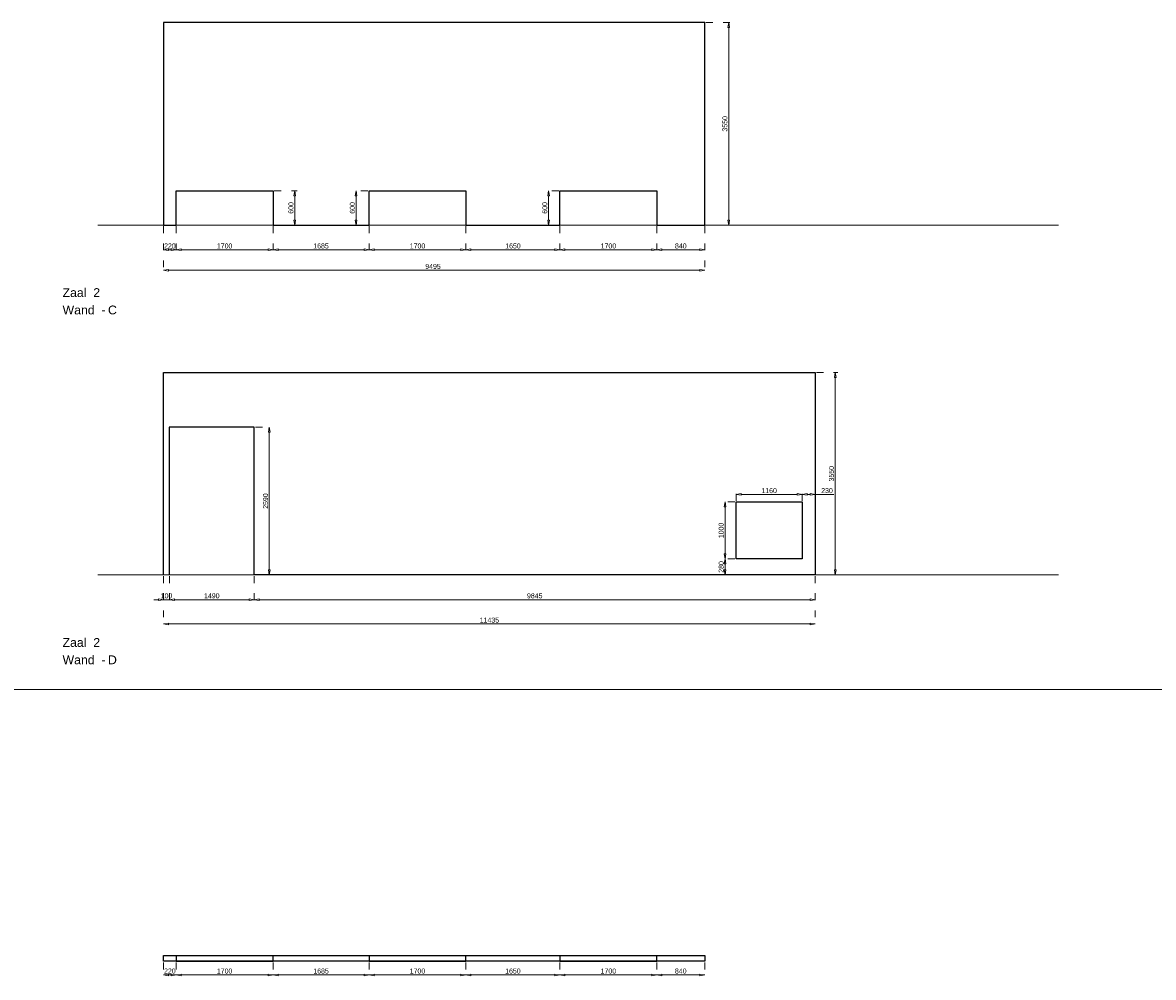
# Model space of a CAD drawing. Header units: millimetres. Extents: x 0 to 331873, y -101826 to 236919.
# Tile 42 of 57: x 163275 to 183118, y 143135 to 159880. Entities that reach past the tile are written whole.
import ezdxf

# ---------------------------------------------------------------- set-up
doc = ezdxf.new("R2010")
doc.units = ezdxf.units.MM
doc.header["$LTSCALE"] = 10
doc.linetypes.add('ACAD_ISO03W100', pattern=[30, 12, -18])
for name, color, linetype, lineweight in [('25-Staal-B', 150, 'Continuous', 25), ('^ 0-Staal-txt', 7, 'Continuous', 0), ('Layer1', 252, 'Continuous', 0)]:
    doc.layers.add(name, color=color, linetype=linetype, lineweight=lineweight)
doc.layers.add('DIM-DIM', color=7, linetype='Continuous')
doc.styles.add('Arial', font='arial.ttf')
doc.dimstyles.new('dim-11', dxfattribs={"dimscale": 35, "dimtxt": 2.5, "dimasz": 2.5, "dimexe": 1.25, "dimexo": 0.625, "dimtad": 1, "dimdec": 0, "dimtxsty": 'Arial', "dimblk": 'CLOSEDBLANK', "dimcen": 3, "dimclrd": 252, "dimclre": 252, "dimclrt": 7, "dimadec": 0, "dimazin": 0, "dimtfac": 1, "dimtdec": 0, "dimtmove": 0, "dimatfit": 3, "dimldrblk": 'CLOSEDBLANK', "dimfxl": 1, "dimlwd": 0, "dimlwe": 0, "dimarcsym": 0})

# ---------------------------------------------------------------- blocks, each defined once
blk = doc.blocks.new('_ClosedBlank')
at = {"color": 0, "linetype": 'ByBlock', "lineweight": -2}
for p, q in [((-1, 0.17), (0, 0)), ((-1, 0.17), (-1, -0.17)), ((0, 0), (-1, -0.17))]:
    blk.add_line(p, q, dxfattribs=at)
blk = doc.blocks.new('*D1319')
at = {"layer": '25-Staal-B', "color": 252, "linetype": 'ACAD_ISO03W100', "lineweight": 0, "transparency": 16777216}
for p, q in [((165969, 143396), (165969, 143135)), ((167669, 143396), (167669, 143135))]:
    blk.add_line(p, q, dxfattribs=at)
at = {"layer": '25-Staal-B', "color": 252, "lineweight": 0, "transparency": 16777216}
blk.add_line((166057, 143179), (167582, 143179), dxfattribs=at)
at = {"layer": 'Defpoints', "color": 0, "transparency": 16777216}
for p in [(165969, 143417), (167669, 143417), (167669, 143179)]:
    blk.add_point(p, dxfattribs=at)
at = {"layer": '25-Staal-B', "color": 252, "lineweight": 0, "transparency": 16777216, "xscale": 87.5, "yscale": 87.5, "zscale": 87.5, "rotation": 180}
blk.add_blockref('_ClosedBlank', (165969, 143179), dxfattribs=at)
at = {"layer": '25-Staal-B', "color": 252, "lineweight": 0, "transparency": 16777216, "xscale": 87.5, "yscale": 87.5, "zscale": 87.5}
blk.add_blockref('_ClosedBlank', (167669, 143179), dxfattribs=at)
at = {"layer": '25-Staal-B', "color": 7, "transparency": 16777216, "insert": (166819, 143246), "char_height": 87.5, "attachment_point": 5, "style": 'Arial'}
blk.add_mtext('1700', dxfattribs=at)
blk = doc.blocks.new('*D1320')
at = {"layer": '25-Staal-B', "color": 252, "linetype": 'ACAD_ISO03W100', "lineweight": 0, "transparency": 16777216}
for p, q in [((169354, 143396), (169354, 143135)), ((171054, 143396), (171054, 143135))]:
    blk.add_line(p, q, dxfattribs=at)
at = {"layer": '25-Staal-B', "color": 252, "lineweight": 0, "transparency": 16777216}
blk.add_line((169442, 143179), (170967, 143179), dxfattribs=at)
at = {"layer": 'Defpoints', "color": 0, "transparency": 16777216}
for p in [(169354, 143417), (171054, 143417), (171054, 143179)]:
    blk.add_point(p, dxfattribs=at)
at = {"layer": '25-Staal-B', "color": 252, "lineweight": 0, "transparency": 16777216, "xscale": 87.5, "yscale": 87.5, "zscale": 87.5, "rotation": 180}
blk.add_blockref('_ClosedBlank', (169354, 143179), dxfattribs=at)
at = {"layer": '25-Staal-B', "color": 252, "lineweight": 0, "transparency": 16777216, "xscale": 87.5, "yscale": 87.5, "zscale": 87.5}
blk.add_blockref('_ClosedBlank', (171054, 143179), dxfattribs=at)
at = {"layer": '25-Staal-B', "color": 7, "transparency": 16777216, "insert": (170204, 143246), "char_height": 87.5, "attachment_point": 5, "style": 'Arial'}
blk.add_mtext('1700', dxfattribs=at)
blk = doc.blocks.new('*D1321')
at = {"layer": '25-Staal-B', "color": 252, "linetype": 'ACAD_ISO03W100', "lineweight": 0, "transparency": 16777216}
for p, q in [((172704, 143396), (172704, 143135)), ((174404, 143396), (174404, 143135))]:
    blk.add_line(p, q, dxfattribs=at)
at = {"layer": '25-Staal-B', "color": 252, "lineweight": 0, "transparency": 16777216}
blk.add_line((172792, 143179), (174317, 143179), dxfattribs=at)
at = {"layer": 'Defpoints', "color": 0, "transparency": 16777216}
for p in [(172704, 143417), (174404, 143417), (174404, 143179)]:
    blk.add_point(p, dxfattribs=at)
at = {"layer": '25-Staal-B', "color": 252, "lineweight": 0, "transparency": 16777216, "xscale": 87.5, "yscale": 87.5, "zscale": 87.5, "rotation": 180}
blk.add_blockref('_ClosedBlank', (172704, 143179), dxfattribs=at)
at = {"layer": '25-Staal-B', "color": 252, "lineweight": 0, "transparency": 16777216, "xscale": 87.5, "yscale": 87.5, "zscale": 87.5}
blk.add_blockref('_ClosedBlank', (174404, 143179), dxfattribs=at)
at = {"layer": '25-Staal-B', "color": 7, "transparency": 16777216, "insert": (173554, 143246), "char_height": 87.5, "attachment_point": 5, "style": 'Arial'}
blk.add_mtext('1700', dxfattribs=at)
blk = doc.blocks.new('*D1322')
at = {"layer": '25-Staal-B', "color": 252, "linetype": 'ACAD_ISO03W100', "lineweight": 0, "transparency": 16777216}
for p, q in [((174404, 143396), (174404, 143135)), ((175244, 143396), (175244, 143135))]:
    blk.add_line(p, q, dxfattribs=at)
at = {"layer": '25-Staal-B', "color": 252, "lineweight": 0, "transparency": 16777216}
blk.add_line((174492, 143179), (175157, 143179), dxfattribs=at)
at = {"layer": 'Defpoints', "color": 0, "transparency": 16777216}
for p in [(174404, 143417), (175244, 143417), (175244, 143179)]:
    blk.add_point(p, dxfattribs=at)
at = {"layer": '25-Staal-B', "color": 252, "lineweight": 0, "transparency": 16777216, "xscale": 87.5, "yscale": 87.5, "zscale": 87.5, "rotation": 180}
blk.add_blockref('_ClosedBlank', (174404, 143179), dxfattribs=at)
at = {"layer": '25-Staal-B', "color": 252, "lineweight": 0, "transparency": 16777216, "xscale": 87.5, "yscale": 87.5, "zscale": 87.5}
blk.add_blockref('_ClosedBlank', (175244, 143179), dxfattribs=at)
at = {"layer": '25-Staal-B', "color": 7, "transparency": 16777216, "insert": (174824, 143246), "char_height": 87.5, "attachment_point": 5, "style": 'Arial'}
blk.add_mtext('840', dxfattribs=at)
blk = doc.blocks.new('*D1323')
at = {"layer": '25-Staal-B', "color": 252, "linetype": 'ACAD_ISO03W100', "lineweight": 0, "transparency": 16777216}
for p, q in [((171054, 143396), (171054, 143135)), ((172704, 143396), (172704, 143135))]:
    blk.add_line(p, q, dxfattribs=at)
at = {"layer": '25-Staal-B', "color": 252, "lineweight": 0, "transparency": 16777216}
blk.add_line((172617, 143179), (171142, 143179), dxfattribs=at)
at = {"layer": 'Defpoints', "color": 0, "transparency": 16777216}
for p in [(171054, 143417), (172704, 143417), (171054, 143179)]:
    blk.add_point(p, dxfattribs=at)
at = {"layer": '25-Staal-B', "color": 252, "lineweight": 0, "transparency": 16777216, "xscale": 87.5, "yscale": 87.5, "zscale": 87.5, "rotation": 180}
blk.add_blockref('_ClosedBlank', (171054, 143179), dxfattribs=at)
at = {"layer": '25-Staal-B', "color": 252, "lineweight": 0, "transparency": 16777216, "xscale": 87.5, "yscale": 87.5, "zscale": 87.5}
blk.add_blockref('_ClosedBlank', (172704, 143179), dxfattribs=at)
at = {"layer": '25-Staal-B', "color": 7, "transparency": 16777216, "insert": (171879, 143246), "char_height": 87.5, "attachment_point": 5, "style": 'Arial'}
blk.add_mtext('1650', dxfattribs=at)
blk = doc.blocks.new('*D1324')
at = {"layer": '25-Staal-B', "color": 252, "linetype": 'ACAD_ISO03W100', "lineweight": 0, "transparency": 16777216}
for p, q in [((167669, 143396), (167669, 143135)), ((169354, 143396), (169354, 143135))]:
    blk.add_line(p, q, dxfattribs=at)
at = {"layer": '25-Staal-B', "color": 252, "lineweight": 0, "transparency": 16777216}
blk.add_line((169267, 143179), (167757, 143179), dxfattribs=at)
at = {"layer": 'Defpoints', "color": 0, "transparency": 16777216}
for p in [(167669, 143417), (169354, 143417), (167669, 143179)]:
    blk.add_point(p, dxfattribs=at)
at = {"layer": '25-Staal-B', "color": 252, "lineweight": 0, "transparency": 16777216, "xscale": 87.5, "yscale": 87.5, "zscale": 87.5, "rotation": 180}
blk.add_blockref('_ClosedBlank', (167669, 143179), dxfattribs=at)
at = {"layer": '25-Staal-B', "color": 252, "lineweight": 0, "transparency": 16777216, "xscale": 87.5, "yscale": 87.5, "zscale": 87.5}
blk.add_blockref('_ClosedBlank', (169354, 143179), dxfattribs=at)
at = {"layer": '25-Staal-B', "color": 7, "transparency": 16777216, "insert": (168512, 143246), "char_height": 87.5, "attachment_point": 5, "style": 'Arial'}
blk.add_mtext('1685', dxfattribs=at)
blk = doc.blocks.new('*D1325')
at = {"layer": '25-Staal-B', "color": 252, "linetype": 'ACAD_ISO03W100', "lineweight": 0, "transparency": 16777216}
for p, q in [((165749, 143396), (165749, 143135)), ((165969, 143396), (165969, 143135))]:
    blk.add_line(p, q, dxfattribs=at)
at = {"layer": '25-Staal-B', "color": 252, "lineweight": 0, "transparency": 16777216}
blk.add_line((165882, 143179), (165837, 143179), dxfattribs=at)
at = {"layer": 'Defpoints', "color": 0, "transparency": 16777216}
for p in [(165749, 143417), (165969, 143417), (165749, 143179)]:
    blk.add_point(p, dxfattribs=at)
at = {"layer": '25-Staal-B', "color": 252, "lineweight": 0, "transparency": 16777216, "xscale": 87.5, "yscale": 87.5, "zscale": 87.5, "rotation": 180}
blk.add_blockref('_ClosedBlank', (165749, 143179), dxfattribs=at)
at = {"layer": '25-Staal-B', "color": 252, "lineweight": 0, "transparency": 16777216, "xscale": 87.5, "yscale": 87.5, "zscale": 87.5}
blk.add_blockref('_ClosedBlank', (165969, 143179), dxfattribs=at)
at = {"layer": '25-Staal-B', "color": 7, "transparency": 16777216, "insert": (165859, 143246), "char_height": 87.5, "attachment_point": 5, "style": 'Arial'}
blk.add_mtext('220', dxfattribs=at)
blk = doc.blocks.new('*D1043')
at = {"layer": 'Defpoints', "color": 0, "transparency": 16777216}
for p in [(134439, -55121), (134659, -55121), (134659, -55556)]:
    blk.add_point(p, dxfattribs=at)
at = {"layer": 'DIM-DIM', "color": 252, "linetype": 'ACAD_ISO03W100', "lineweight": 0, "transparency": 16777216}
for p, q in [((134439, -55143), (134439, -55599)), ((134659, -55143), (134659, -55599))]:
    blk.add_line(p, q, dxfattribs=at)
at = {"layer": 'DIM-DIM', "color": 252, "lineweight": 0, "transparency": 16777216}
blk.add_line((134526, -55556), (134571, -55556), dxfattribs=at)
at = {"layer": 'DIM-DIM', "color": 252, "lineweight": 0, "transparency": 16777216, "xscale": 87.5, "yscale": 87.5, "zscale": 87.5, "rotation": 180}
blk.add_blockref('_ClosedBlank', (134439, -55556), dxfattribs=at)
at = {"layer": 'DIM-DIM', "color": 252, "lineweight": 0, "transparency": 16777216, "xscale": 87.5, "yscale": 87.5, "zscale": 87.5}
blk.add_blockref('_ClosedBlank', (134659, -55556), dxfattribs=at)
at = {"layer": 'DIM-DIM', "color": 7, "transparency": 16777216, "insert": (134549, -55489), "char_height": 87.5, "attachment_point": 5, "style": 'Arial'}
blk.add_mtext('220', dxfattribs=at)
blk = doc.blocks.new('*D1044')
at = {"layer": 'Defpoints', "color": 0, "transparency": 16777216}
for p in [(134659, -55121), (136359, -55121), (136359, -55556)]:
    blk.add_point(p, dxfattribs=at)
at = {"layer": 'DIM-DIM', "color": 252, "linetype": 'ACAD_ISO03W100', "lineweight": 0, "transparency": 16777216}
for p, q in [((134659, -55143), (134659, -55599)), ((136359, -55143), (136359, -55599))]:
    blk.add_line(p, q, dxfattribs=at)
at = {"layer": 'DIM-DIM', "color": 252, "lineweight": 0, "transparency": 16777216}
blk.add_line((134746, -55556), (136271, -55556), dxfattribs=at)
at = {"layer": 'DIM-DIM', "color": 252, "lineweight": 0, "transparency": 16777216, "xscale": 87.5, "yscale": 87.5, "zscale": 87.5, "rotation": 180}
blk.add_blockref('_ClosedBlank', (134659, -55556), dxfattribs=at)
at = {"layer": 'DIM-DIM', "color": 252, "lineweight": 0, "transparency": 16777216, "xscale": 87.5, "yscale": 87.5, "zscale": 87.5}
blk.add_blockref('_ClosedBlank', (136359, -55556), dxfattribs=at)
at = {"layer": 'DIM-DIM', "color": 7, "transparency": 16777216, "insert": (135509, -55489), "char_height": 87.5, "attachment_point": 5, "style": 'Arial'}
blk.add_mtext('1700', dxfattribs=at)
blk = doc.blocks.new('*D1045')
at = {"layer": 'Defpoints', "color": 0, "transparency": 16777216}
for p in [(136359, -55121), (138044, -55121), (138044, -55556)]:
    blk.add_point(p, dxfattribs=at)
at = {"layer": 'DIM-DIM', "color": 252, "linetype": 'ACAD_ISO03W100', "lineweight": 0, "transparency": 16777216}
for p, q in [((136359, -55143), (136359, -55599)), ((138044, -55143), (138044, -55599))]:
    blk.add_line(p, q, dxfattribs=at)
at = {"layer": 'DIM-DIM', "color": 252, "lineweight": 0, "transparency": 16777216}
blk.add_line((136446, -55556), (137956, -55556), dxfattribs=at)
at = {"layer": 'DIM-DIM', "color": 252, "lineweight": 0, "transparency": 16777216, "xscale": 87.5, "yscale": 87.5, "zscale": 87.5, "rotation": 180}
blk.add_blockref('_ClosedBlank', (136359, -55556), dxfattribs=at)
at = {"layer": 'DIM-DIM', "color": 252, "lineweight": 0, "transparency": 16777216, "xscale": 87.5, "yscale": 87.5, "zscale": 87.5}
blk.add_blockref('_ClosedBlank', (138044, -55556), dxfattribs=at)
at = {"layer": 'DIM-DIM', "color": 7, "transparency": 16777216, "insert": (137201, -55489), "char_height": 87.5, "attachment_point": 5, "style": 'Arial'}
blk.add_mtext('1685', dxfattribs=at)
blk = doc.blocks.new('*D1046')
at = {"layer": 'Defpoints', "color": 0, "transparency": 16777216}
for p in [(134439, -55121), (143934, -55121), (143934, -55915)]:
    blk.add_point(p, dxfattribs=at)
at = {"layer": 'DIM-DIM', "color": 252, "linetype": 'ACAD_ISO03W100', "lineweight": 0, "transparency": 16777216}
for p, q in [((134439, -55143), (134439, -55958)), ((143934, -55143), (143934, -55958))]:
    blk.add_line(p, q, dxfattribs=at)
at = {"layer": 'DIM-DIM', "color": 252, "lineweight": 0, "transparency": 16777216}
blk.add_line((134526, -55915), (143846, -55915), dxfattribs=at)
at = {"layer": 'DIM-DIM', "color": 252, "lineweight": 0, "transparency": 16777216, "xscale": 87.5, "yscale": 87.5, "zscale": 87.5, "rotation": 180}
blk.add_blockref('_ClosedBlank', (134439, -55915), dxfattribs=at)
at = {"layer": 'DIM-DIM', "color": 252, "lineweight": 0, "transparency": 16777216, "xscale": 87.5, "yscale": 87.5, "zscale": 87.5}
blk.add_blockref('_ClosedBlank', (143934, -55915), dxfattribs=at)
at = {"layer": 'DIM-DIM', "color": 7, "transparency": 16777216, "insert": (139166, -55848), "char_height": 87.5, "attachment_point": 5, "style": 'Arial'}
blk.add_mtext('9495', dxfattribs=at)
blk = doc.blocks.new('*D1141')
at = {"layer": 'Defpoints', "color": 0, "transparency": 16777216}
for p in [(138044, -55121), (139744, -55121), (139744, -55556)]:
    blk.add_point(p, dxfattribs=at)
at = {"layer": 'DIM-DIM', "color": 252, "linetype": 'ACAD_ISO03W100', "lineweight": 0, "transparency": 16777216}
for p, q in [((138044, -55143), (138044, -55599)), ((139744, -55143), (139744, -55599))]:
    blk.add_line(p, q, dxfattribs=at)
at = {"layer": 'DIM-DIM', "color": 252, "lineweight": 0, "transparency": 16777216}
blk.add_line((138131, -55556), (139656, -55556), dxfattribs=at)
at = {"layer": 'DIM-DIM', "color": 252, "lineweight": 0, "transparency": 16777216, "xscale": 87.5, "yscale": 87.5, "zscale": 87.5, "rotation": 180}
blk.add_blockref('_ClosedBlank', (138044, -55556), dxfattribs=at)
at = {"layer": 'DIM-DIM', "color": 252, "lineweight": 0, "transparency": 16777216, "xscale": 87.5, "yscale": 87.5, "zscale": 87.5}
blk.add_blockref('_ClosedBlank', (139744, -55556), dxfattribs=at)
at = {"layer": 'DIM-DIM', "color": 7, "transparency": 16777216, "insert": (138894, -55489), "char_height": 87.5, "attachment_point": 5, "style": 'Arial'}
blk.add_mtext('1700', dxfattribs=at)
blk = doc.blocks.new('*D1142')
at = {"layer": 'Defpoints', "color": 0, "transparency": 16777216}
for p in [(139744, -55121), (141394, -55121), (139744, -55556)]:
    blk.add_point(p, dxfattribs=at)
at = {"layer": 'DIM-DIM', "color": 252, "linetype": 'ACAD_ISO03W100', "lineweight": 0, "transparency": 16777216}
for p, q in [((139744, -55143), (139744, -55599)), ((141394, -55143), (141394, -55599))]:
    blk.add_line(p, q, dxfattribs=at)
at = {"layer": 'DIM-DIM', "color": 252, "lineweight": 0, "transparency": 16777216}
blk.add_line((141306, -55556), (139831, -55556), dxfattribs=at)
at = {"layer": 'DIM-DIM', "color": 252, "lineweight": 0, "transparency": 16777216, "xscale": 87.5, "yscale": 87.5, "zscale": 87.5, "rotation": 180}
blk.add_blockref('_ClosedBlank', (139744, -55556), dxfattribs=at)
at = {"layer": 'DIM-DIM', "color": 252, "lineweight": 0, "transparency": 16777216, "xscale": 87.5, "yscale": 87.5, "zscale": 87.5}
blk.add_blockref('_ClosedBlank', (141394, -55556), dxfattribs=at)
at = {"layer": 'DIM-DIM', "color": 7, "transparency": 16777216, "insert": (140569, -55489), "char_height": 87.5, "attachment_point": 5, "style": 'Arial'}
blk.add_mtext('1650', dxfattribs=at)
blk = doc.blocks.new('*D1143')
at = {"layer": 'Defpoints', "color": 0, "transparency": 16777216}
for p in [(141394, -55121), (143094, -55121), (143094, -55556)]:
    blk.add_point(p, dxfattribs=at)
at = {"layer": 'DIM-DIM', "color": 252, "linetype": 'ACAD_ISO03W100', "lineweight": 0, "transparency": 16777216}
for p, q in [((141394, -55143), (141394, -55599)), ((143094, -55143), (143094, -55599))]:
    blk.add_line(p, q, dxfattribs=at)
at = {"layer": 'DIM-DIM', "color": 252, "lineweight": 0, "transparency": 16777216}
blk.add_line((141481, -55556), (143006, -55556), dxfattribs=at)
at = {"layer": 'DIM-DIM', "color": 252, "lineweight": 0, "transparency": 16777216, "xscale": 87.5, "yscale": 87.5, "zscale": 87.5, "rotation": 180}
blk.add_blockref('_ClosedBlank', (141394, -55556), dxfattribs=at)
at = {"layer": 'DIM-DIM', "color": 252, "lineweight": 0, "transparency": 16777216, "xscale": 87.5, "yscale": 87.5, "zscale": 87.5}
blk.add_blockref('_ClosedBlank', (143094, -55556), dxfattribs=at)
at = {"layer": 'DIM-DIM', "color": 7, "transparency": 16777216, "insert": (142244, -55489), "char_height": 87.5, "attachment_point": 5, "style": 'Arial'}
blk.add_mtext('1700', dxfattribs=at)
blk = doc.blocks.new('*D1144')
at = {"layer": 'Defpoints', "color": 0, "transparency": 16777216}
for p in [(143094, -55121), (143934, -55121), (143934, -55556)]:
    blk.add_point(p, dxfattribs=at)
at = {"layer": 'DIM-DIM', "color": 252, "linetype": 'ACAD_ISO03W100', "lineweight": 0, "transparency": 16777216}
for p, q in [((143094, -55143), (143094, -55599)), ((143934, -55143), (143934, -55599))]:
    blk.add_line(p, q, dxfattribs=at)
at = {"layer": 'DIM-DIM', "color": 252, "lineweight": 0, "transparency": 16777216}
blk.add_line((143181, -55556), (143846, -55556), dxfattribs=at)
at = {"layer": 'DIM-DIM', "color": 252, "lineweight": 0, "transparency": 16777216, "xscale": 87.5, "yscale": 87.5, "zscale": 87.5, "rotation": 180}
blk.add_blockref('_ClosedBlank', (143094, -55556), dxfattribs=at)
at = {"layer": 'DIM-DIM', "color": 252, "lineweight": 0, "transparency": 16777216, "xscale": 87.5, "yscale": 87.5, "zscale": 87.5}
blk.add_blockref('_ClosedBlank', (143934, -55556), dxfattribs=at)
at = {"layer": 'DIM-DIM', "color": 7, "transparency": 16777216, "insert": (143514, -55489), "char_height": 87.5, "attachment_point": 5, "style": 'Arial'}
blk.add_mtext('840', dxfattribs=at)
blk = doc.blocks.new('*D1145')
at = {"layer": 'Defpoints', "color": 0, "transparency": 16777216}
for p in [(136359, -54521), (136359, -55121), (136739, -55121)]:
    blk.add_point(p, dxfattribs=at)
at = {"layer": 'DIM-DIM', "color": 252, "linetype": 'ACAD_ISO03W100', "lineweight": 0, "transparency": 16777216}
for p, q in [((136381, -54521), (136783, -54521)), ((136381, -55121), (136783, -55121))]:
    blk.add_line(p, q, dxfattribs=at)
at = {"layer": 'DIM-DIM', "color": 252, "lineweight": 0, "transparency": 16777216}
blk.add_line((136739, -54609), (136739, -55034), dxfattribs=at)
at = {"layer": 'DIM-DIM', "color": 252, "lineweight": 0, "transparency": 16777216, "xscale": 87.5, "yscale": 87.5, "zscale": 87.5}
for p, rotation in [((136739, -54521), 90), ((136739, -55121), 270)]:
    blk.add_blockref('_ClosedBlank', p, dxfattribs=dict(at, rotation=rotation))
at = {"layer": 'DIM-DIM', "color": 7, "transparency": 16777216, "insert": (136673, -54821), "char_height": 87.5, "attachment_point": 5, "rotation": 90, "style": 'Arial'}
blk.add_mtext('600', dxfattribs=at)
blk = doc.blocks.new('*D1147')
at = {"layer": 'Defpoints', "color": 0, "transparency": 16777216}
for p in [(143934, -51571), (144355, -51571), (143934, -55121)]:
    blk.add_point(p, dxfattribs=at)
at = {"layer": 'DIM-DIM', "color": 252, "linetype": 'ACAD_ISO03W100', "lineweight": 0, "transparency": 16777216}
for p, q in [((143956, -51571), (144399, -51571)), ((143956, -55121), (144399, -55121))]:
    blk.add_line(p, q, dxfattribs=at)
at = {"layer": 'DIM-DIM', "color": 252, "lineweight": 0, "transparency": 16777216}
blk.add_line((144355, -55034), (144355, -51659), dxfattribs=at)
at = {"layer": 'DIM-DIM', "color": 252, "lineweight": 0, "transparency": 16777216, "xscale": 87.5, "yscale": 87.5, "zscale": 87.5}
for p, rotation in [((144355, -51571), 90), ((144355, -55121), 270)]:
    blk.add_blockref('_ClosedBlank', p, dxfattribs=dict(at, rotation=rotation))
at = {"layer": 'DIM-DIM', "color": 7, "transparency": 16777216, "insert": (144288, -53346), "char_height": 87.5, "attachment_point": 5, "rotation": 90, "style": 'Arial'}
blk.add_mtext('3550', dxfattribs=at)
blk = doc.blocks.new('*D1262')
at = {"layer": 'Defpoints', "color": 0, "transparency": 16777216}
for p in [(138044, -54521), (137816, -55121), (138044, -55121)]:
    blk.add_point(p, dxfattribs=at)
at = {"layer": 'DIM-DIM', "color": 252, "linetype": 'ACAD_ISO03W100', "lineweight": 0, "transparency": 16777216}
for p, q in [((138022, -54521), (137773, -54521)), ((138022, -55121), (137773, -55121))]:
    blk.add_line(p, q, dxfattribs=at)
at = {"layer": 'DIM-DIM', "color": 252, "lineweight": 0, "transparency": 16777216}
blk.add_line((137816, -54609), (137816, -55034), dxfattribs=at)
at = {"layer": 'DIM-DIM', "color": 252, "lineweight": 0, "transparency": 16777216, "xscale": 87.5, "yscale": 87.5, "zscale": 87.5}
for p, rotation in [((137816, -54521), 90), ((137816, -55121), 270)]:
    blk.add_blockref('_ClosedBlank', p, dxfattribs=dict(at, rotation=rotation))
at = {"layer": 'DIM-DIM', "color": 7, "transparency": 16777216, "insert": (137750, -54821), "char_height": 87.5, "attachment_point": 5, "rotation": 90, "style": 'Arial'}
blk.add_mtext('600', dxfattribs=at)
blk = doc.blocks.new('*D1263')
at = {"layer": 'Defpoints', "color": 0, "transparency": 16777216}
for p in [(141394, -54521), (141195, -55121), (141394, -55121)]:
    blk.add_point(p, dxfattribs=at)
at = {"layer": 'DIM-DIM', "color": 252, "linetype": 'ACAD_ISO03W100', "lineweight": 0, "transparency": 16777216}
for p, q in [((141372, -54521), (141151, -54521)), ((141372, -55121), (141151, -55121))]:
    blk.add_line(p, q, dxfattribs=at)
at = {"layer": 'DIM-DIM', "color": 252, "lineweight": 0, "transparency": 16777216}
blk.add_line((141195, -54609), (141195, -55034), dxfattribs=at)
at = {"layer": 'DIM-DIM', "color": 252, "lineweight": 0, "transparency": 16777216, "xscale": 87.5, "yscale": 87.5, "zscale": 87.5}
for p, rotation in [((141195, -54521), 90), ((141195, -55121), 270)]:
    blk.add_blockref('_ClosedBlank', p, dxfattribs=dict(at, rotation=rotation))
at = {"layer": 'DIM-DIM', "color": 7, "transparency": 16777216, "insert": (141128, -54821), "char_height": 87.5, "attachment_point": 5, "rotation": 90, "style": 'Arial'}
blk.add_mtext('600', dxfattribs=at)
blk = doc.blocks.new('*D1047')
at = {"layer": 'Defpoints', "color": 0, "transparency": 16777216}
for p in [(134439, -61258), (134539, -61258), (134539, -61692)]:
    blk.add_point(p, dxfattribs=at)
at = {"layer": 'DIM-DIM', "color": 252, "linetype": 'ACAD_ISO03W100', "lineweight": 0, "transparency": 16777216}
for p, q in [((134439, -61280), (134439, -61736)), ((134539, -61280), (134539, -61736))]:
    blk.add_line(p, q, dxfattribs=at)
at = {"layer": 'DIM-DIM', "color": 252, "lineweight": 0, "transparency": 16777216}
for p, q in [((134351, -61692), (134264, -61692)), ((134439, -61692), (134539, -61692)), ((134626, -61692), (134714, -61692))]:
    blk.add_line(p, q, dxfattribs=at)
at = {"layer": 'DIM-DIM', "color": 252, "lineweight": 0, "transparency": 16777216, "xscale": 87.5, "yscale": 87.5, "zscale": 87.5}
blk.add_blockref('_ClosedBlank', (134439, -61692), dxfattribs=at)
at = {"layer": 'DIM-DIM', "color": 252, "lineweight": 0, "transparency": 16777216, "xscale": 87.5, "yscale": 87.5, "zscale": 87.5, "rotation": 180}
blk.add_blockref('_ClosedBlank', (134539, -61692), dxfattribs=at)
at = {"layer": 'DIM-DIM', "color": 7, "transparency": 16777216, "insert": (134489, -61625), "char_height": 87.5, "attachment_point": 5, "style": 'Arial'}
blk.add_mtext('100', dxfattribs=at)
blk = doc.blocks.new('*D1148')
at = {"layer": 'Defpoints', "color": 0, "transparency": 16777216}
for p in [(134539, -61258), (136029, -61258), (136029, -61692)]:
    blk.add_point(p, dxfattribs=at)
at = {"layer": 'DIM-DIM', "color": 252, "linetype": 'ACAD_ISO03W100', "lineweight": 0, "transparency": 16777216}
for p, q in [((134539, -61280), (134539, -61736)), ((136029, -61280), (136029, -61736))]:
    blk.add_line(p, q, dxfattribs=at)
at = {"layer": 'DIM-DIM', "color": 252, "lineweight": 0, "transparency": 16777216}
blk.add_line((134626, -61692), (135941, -61692), dxfattribs=at)
at = {"layer": 'DIM-DIM', "color": 252, "lineweight": 0, "transparency": 16777216, "xscale": 87.5, "yscale": 87.5, "zscale": 87.5, "rotation": 180}
blk.add_blockref('_ClosedBlank', (134539, -61692), dxfattribs=at)
at = {"layer": 'DIM-DIM', "color": 252, "lineweight": 0, "transparency": 16777216, "xscale": 87.5, "yscale": 87.5, "zscale": 87.5}
blk.add_blockref('_ClosedBlank', (136029, -61692), dxfattribs=at)
at = {"layer": 'DIM-DIM', "color": 7, "transparency": 16777216, "insert": (135284, -61625), "char_height": 87.5, "attachment_point": 5, "style": 'Arial'}
blk.add_mtext('1490', dxfattribs=at)
blk = doc.blocks.new('*D1149')
at = {"layer": 'Defpoints', "color": 0, "transparency": 16777216}
for p in [(136029, -61258), (145874, -61258), (145874, -61692)]:
    blk.add_point(p, dxfattribs=at)
at = {"layer": 'DIM-DIM', "color": 252, "linetype": 'ACAD_ISO03W100', "lineweight": 0, "transparency": 16777216}
for p, q in [((136029, -61280), (136029, -61736)), ((145874, -61280), (145874, -61736))]:
    blk.add_line(p, q, dxfattribs=at)
at = {"layer": 'DIM-DIM', "color": 252, "lineweight": 0, "transparency": 16777216}
blk.add_line((136116, -61692), (145786, -61692), dxfattribs=at)
at = {"layer": 'DIM-DIM', "color": 252, "lineweight": 0, "transparency": 16777216, "xscale": 87.5, "yscale": 87.5, "zscale": 87.5, "rotation": 180}
blk.add_blockref('_ClosedBlank', (136029, -61692), dxfattribs=at)
at = {"layer": 'DIM-DIM', "color": 252, "lineweight": 0, "transparency": 16777216, "xscale": 87.5, "yscale": 87.5, "zscale": 87.5}
blk.add_blockref('_ClosedBlank', (145874, -61692), dxfattribs=at)
at = {"layer": 'DIM-DIM', "color": 7, "transparency": 16777216, "insert": (140951, -61625), "char_height": 87.5, "attachment_point": 5, "style": 'Arial'}
blk.add_mtext('9845', dxfattribs=at)
blk = doc.blocks.new('*D1150')
at = {"layer": 'Defpoints', "color": 0, "transparency": 16777216}
for p in [(145874, -57708), (146224, -57708), (145874, -61258)]:
    blk.add_point(p, dxfattribs=at)
at = {"layer": 'DIM-DIM', "color": 252, "linetype": 'ACAD_ISO03W100', "lineweight": 0, "transparency": 16777216}
for p, q in [((145896, -57708), (146268, -57708)), ((145896, -61258), (146268, -61258))]:
    blk.add_line(p, q, dxfattribs=at)
at = {"layer": 'DIM-DIM', "color": 252, "lineweight": 0, "transparency": 16777216}
blk.add_line((146224, -61170), (146224, -57795), dxfattribs=at)
at = {"layer": 'DIM-DIM', "color": 252, "lineweight": 0, "transparency": 16777216, "xscale": 87.5, "yscale": 87.5, "zscale": 87.5}
for p, rotation in [((146224, -57708), 90), ((146224, -61258), 270)]:
    blk.add_blockref('_ClosedBlank', p, dxfattribs=dict(at, rotation=rotation))
at = {"layer": 'DIM-DIM', "color": 7, "transparency": 16777216, "insert": (146158, -59483), "char_height": 87.5, "attachment_point": 5, "rotation": 90, "style": 'Arial'}
blk.add_mtext('3550', dxfattribs=at)
blk = doc.blocks.new('*D1151')
at = {"layer": 'Defpoints', "color": 0, "transparency": 16777216}
for p in [(134439, -61258), (145874, -61258), (145874, -62117)]:
    blk.add_point(p, dxfattribs=at)
at = {"layer": 'DIM-DIM', "color": 252, "linetype": 'ACAD_ISO03W100', "lineweight": 0, "transparency": 16777216}
for p, q in [((134439, -61280), (134439, -62161)), ((145874, -61280), (145874, -62161))]:
    blk.add_line(p, q, dxfattribs=at)
at = {"layer": 'DIM-DIM', "color": 252, "lineweight": 0, "transparency": 16777216}
blk.add_line((134526, -62117), (145786, -62117), dxfattribs=at)
at = {"layer": 'DIM-DIM', "color": 252, "lineweight": 0, "transparency": 16777216, "xscale": 87.5, "yscale": 87.5, "zscale": 87.5, "rotation": 180}
blk.add_blockref('_ClosedBlank', (134439, -62117), dxfattribs=at)
at = {"layer": 'DIM-DIM', "color": 252, "lineweight": 0, "transparency": 16777216, "xscale": 87.5, "yscale": 87.5, "zscale": 87.5}
blk.add_blockref('_ClosedBlank', (145874, -62117), dxfattribs=at)
at = {"layer": 'DIM-DIM', "color": 7, "transparency": 16777216, "insert": (140156, -62051), "char_height": 87.5, "attachment_point": 5, "style": 'Arial'}
blk.add_mtext('11435', dxfattribs=at)
blk = doc.blocks.new('*D1152')
at = {"layer": 'Defpoints', "color": 0, "transparency": 16777216}
for p in [(144484, -59847), (144484, -59978), (145644, -59978)]:
    blk.add_point(p, dxfattribs=at)
at = {"layer": 'DIM-DIM', "color": 252, "linetype": 'ACAD_ISO03W100', "lineweight": 0, "transparency": 16777216}
for p, q in [((144484, -59956), (144484, -59803)), ((145644, -59956), (145644, -59803))]:
    blk.add_line(p, q, dxfattribs=at)
at = {"layer": 'DIM-DIM', "color": 252, "lineweight": 0, "transparency": 16777216}
blk.add_line((145556, -59847), (144571, -59847), dxfattribs=at)
at = {"layer": 'DIM-DIM', "color": 252, "lineweight": 0, "transparency": 16777216, "xscale": 87.5, "yscale": 87.5, "zscale": 87.5, "rotation": 180}
blk.add_blockref('_ClosedBlank', (144484, -59847), dxfattribs=at)
at = {"layer": 'DIM-DIM', "color": 252, "lineweight": 0, "transparency": 16777216, "xscale": 87.5, "yscale": 87.5, "zscale": 87.5}
blk.add_blockref('_ClosedBlank', (145644, -59847), dxfattribs=at)
at = {"layer": 'DIM-DIM', "color": 7, "transparency": 16777216, "insert": (145064, -59780), "char_height": 87.5, "attachment_point": 5, "style": 'Arial'}
blk.add_mtext('1160', dxfattribs=at)
blk = doc.blocks.new('*D1153')
at = {"layer": 'Defpoints', "color": 0, "transparency": 16777216}
for p in [(144484, -59978), (144290, -60978), (144484, -60978)]:
    blk.add_point(p, dxfattribs=at)
at = {"layer": 'DIM-DIM', "color": 252, "linetype": 'ACAD_ISO03W100', "lineweight": 0, "transparency": 16777216}
for p, q in [((144462, -59978), (144246, -59978)), ((144462, -60978), (144246, -60978))]:
    blk.add_line(p, q, dxfattribs=at)
at = {"layer": 'DIM-DIM', "color": 252, "lineweight": 0, "transparency": 16777216}
blk.add_line((144290, -60065), (144290, -60890), dxfattribs=at)
at = {"layer": 'DIM-DIM', "color": 252, "lineweight": 0, "transparency": 16777216, "xscale": 87.5, "yscale": 87.5, "zscale": 87.5}
for p, rotation in [((144290, -59978), 90), ((144290, -60978), 270)]:
    blk.add_blockref('_ClosedBlank', p, dxfattribs=dict(at, rotation=rotation))
at = {"layer": 'DIM-DIM', "color": 7, "transparency": 16777216, "insert": (144223, -60478), "char_height": 87.5, "attachment_point": 5, "rotation": 90, "style": 'Arial'}
blk.add_mtext('1000', dxfattribs=at)
blk = doc.blocks.new('*D1154')
at = {"layer": 'Defpoints', "color": 0, "transparency": 16777216}
for p in [(144484, -60978), (144290, -61258), (144484, -61258)]:
    blk.add_point(p, dxfattribs=at)
at = {"layer": 'DIM-DIM', "color": 252, "linetype": 'ACAD_ISO03W100', "lineweight": 0, "transparency": 16777216}
for p, q in [((144462, -60978), (144246, -60978)), ((144462, -61258), (144246, -61258))]:
    blk.add_line(p, q, dxfattribs=at)
at = {"layer": 'DIM-DIM', "color": 252, "lineweight": 0, "transparency": 16777216}
blk.add_line((144290, -61065), (144290, -61170), dxfattribs=at)
at = {"layer": 'DIM-DIM', "color": 252, "lineweight": 0, "transparency": 16777216, "xscale": 87.5, "yscale": 87.5, "zscale": 87.5}
for p, rotation in [((144290, -60978), 90), ((144290, -61258), 270)]:
    blk.add_blockref('_ClosedBlank', p, dxfattribs=dict(at, rotation=rotation))
at = {"layer": 'DIM-DIM', "color": 7, "transparency": 16777216, "insert": (144223, -61118), "char_height": 87.5, "attachment_point": 5, "rotation": 90, "style": 'Arial'}
blk.add_mtext('280', dxfattribs=at)
blk = doc.blocks.new('*D1155')
at = {"layer": 'Defpoints', "color": 0, "transparency": 16777216}
for p in [(145874, -59847), (145644, -59978), (145874, -59978)]:
    blk.add_point(p, dxfattribs=at)
at = {"layer": 'DIM-DIM', "color": 252, "linetype": 'ACAD_ISO03W100', "lineweight": 0, "transparency": 16777216}
for p, q in [((145644, -59956), (145644, -59803)), ((145874, -59956), (145874, -59803))]:
    blk.add_line(p, q, dxfattribs=at)
at = {"layer": 'DIM-DIM', "color": 252, "lineweight": 0, "transparency": 16777216}
for p, q in [((145731, -59847), (145786, -59847)), ((145874, -59847), (146199, -59847))]:
    blk.add_line(p, q, dxfattribs=at)
at = {"layer": 'DIM-DIM', "color": 252, "lineweight": 0, "transparency": 16777216, "xscale": 87.5, "yscale": 87.5, "zscale": 87.5, "rotation": 180}
blk.add_blockref('_ClosedBlank', (145644, -59847), dxfattribs=at)
at = {"layer": 'DIM-DIM', "color": 252, "lineweight": 0, "transparency": 16777216, "xscale": 87.5, "yscale": 87.5, "zscale": 87.5}
blk.add_blockref('_ClosedBlank', (145874, -59847), dxfattribs=at)
at = {"layer": 'DIM-DIM', "color": 7, "transparency": 16777216, "insert": (146080, -59780), "char_height": 87.5, "attachment_point": 5, "style": 'Arial'}
blk.add_mtext('230', dxfattribs=at)
blk = doc.blocks.new('*D1257')
at = {"layer": 'Defpoints', "color": 0, "transparency": 16777216}
for p in [(136029, -58668), (136029, -61258), (136293, -61258)]:
    blk.add_point(p, dxfattribs=at)
at = {"layer": 'DIM-DIM', "color": 252, "linetype": 'ACAD_ISO03W100', "lineweight": 0, "transparency": 16777216}
for p, q in [((136051, -58668), (136337, -58668)), ((136051, -61258), (136337, -61258))]:
    blk.add_line(p, q, dxfattribs=at)
at = {"layer": 'DIM-DIM', "color": 252, "lineweight": 0, "transparency": 16777216}
blk.add_line((136293, -58755), (136293, -61170), dxfattribs=at)
at = {"layer": 'DIM-DIM', "color": 252, "lineweight": 0, "transparency": 16777216, "xscale": 87.5, "yscale": 87.5, "zscale": 87.5}
for p, rotation in [((136293, -58668), 90), ((136293, -61258), 270)]:
    blk.add_blockref('_ClosedBlank', p, dxfattribs=dict(at, rotation=rotation))
at = {"layer": 'DIM-DIM', "color": 7, "transparency": 16777216, "insert": (136227, -59963), "char_height": 87.5, "attachment_point": 5, "rotation": 90, "style": 'Arial'}
blk.add_mtext('2590', dxfattribs=at)
blk = doc.blocks.new('2c')
at = {"layer": '25-Staal-B'}
blk.add_lwpolyline([(134438.7, -55121.5), (134658.7, -55121.5), (134658.7, -54521.5), (136358.7, -54521.5), (136358.7, -55121.5), (138043.7, -55121.5), (138043.7, -54521.5), (139743.7, -54521.5), (139743.7, -55121.5), (141393.7, -55121.5), (141393.7, -54521.5), (143093.7, -54521.5), (143093.7, -55121.5), (143933.7, -55121.5), (143933.7, -51571.5), (134438.7, -51571.5)], close=True, dxfattribs=at)
at = {"layer": '^ 0-Staal-txt', "lineweight": 0, "style": 'Arial'}
for s, height, p in [('Zaal  2', 154.21, (132665.4, -56383.5)), ('Wand  - ', 154.21, (132665.4, -56688.3)), ('C', 154.2, (133462.5, -56688.3))]:
    blk.add_text(s, height=height, dxfattribs=at).set_placement(p)
at = {"layer": 'DIM-DIM'}
for base, p1, p2, picture, middle in [((144355, -51571.5), (143933.7, -55121.5), (143933.7, -51571.5), '*D1147', (144288.4, -53346.5)), ((136739.2, -55121.5), (136358.7, -54521.5), (136358.7, -55121.5), '*D1145', (136672.6, -54821.5)), ((137816.4, -55121.5), (138043.7, -54521.5), (138043.7, -55121.5), '*D1262', (137749.9, -54821.5)), ((141194.5, -55121.5), (141393.7, -54521.5), (141393.7, -55121.5), '*D1263', (141128, -54821.5))]:
    dim = blk.add_linear_dim(base=base, p1=p1, p2=p2, angle=90, dimstyle='dim-11', dxfattribs=at)
    dim.commit()
    dim.dimension.update_dxf_attribs({"geometry": picture, "text_midpoint": middle})
for base, p2, picture, middle in [((134658.7, -55555.7), (134658.7, -55121.5), '*D1043', (134548.7, -55555.7)), ((143933.7, -55914.7), (143933.7, -55121.5), '*D1046', (139166.2, -55914.7))]:
    dim = blk.add_linear_dim(base=base, p1=(134438.7, -55121.5), p2=p2, dimstyle='dim-11', dxfattribs=at)
    dim.commit()
    dim.dimension.update_dxf_attribs({"geometry": picture, "text_midpoint": middle, "dimtype": 128})
for base, p1, p2, picture, middle in [((136358.7, -55555.7), (134658.7, -55121.5), (136358.7, -55121.5), '*D1044', (135508.7, -55489.1)), ((138043.7, -55555.7), (136358.7, -55121.5), (138043.7, -55121.5), '*D1045', (137201.2, -55489.1)), ((139743.7, -55555.7), (138043.7, -55121.5), (139743.7, -55121.5), '*D1141', (138893.7, -55489.1)), ((139743.7, -55555.7), (141393.7, -55121.5), (139743.7, -55121.5), '*D1142', (140568.7, -55489.1)), ((143093.7, -55555.7), (141393.7, -55121.5), (143093.7, -55121.5), '*D1143', (142243.7, -55489.1)), ((143933.7, -55555.7), (143093.7, -55121.5), (143933.7, -55121.5), '*D1144', (143513.7, -55489.1))]:
    dim = blk.add_linear_dim(base=base, p1=p1, p2=p2, dimstyle='dim-11', dxfattribs=at)
    dim.commit()
    dim.dimension.update_dxf_attribs({"geometry": picture, "text_midpoint": middle})
blk = doc.blocks.new('2d')
at = {"layer": '25-Staal-B'}
blk.add_lwpolyline([(134438.7, -61257.7), (134438.7, -57707.7), (145873.7, -57707.7), (145873.7, -61257.7), (136028.7, -61257.7), (136028.7, -58667.7), (134538.7, -58667.7), (134538.7, -61257.7)], dxfattribs=at)
blk.add_lwpolyline([(144483.7, -60977.7), (144483.7, -59977.7), (145643.7, -59977.7), (145643.7, -60977.7)], close=True, dxfattribs=at)
at = {"layer": '^ 0-Staal-txt', "lineweight": 0, "style": 'Arial'}
for s, height, p in [('Zaal  2', 154.21, (132665.4, -62519.7)), ('Wand  - ', 154.21, (132665.4, -62824.5)), ('D', 154.2, (133462.5, -62824.5))]:
    blk.add_text(s, height=height, dxfattribs=at).set_placement(p)
at = {"layer": 'DIM-DIM'}
for base, p1, p2, picture, middle in [((144289.8, 7058.7), (144483.7, -60977.7), (144483.7, 7058.7), '*D1154', (144223.3, -61117.7)), ((146224.3, -57707.7), (145873.7, -61257.7), (145873.7, -57707.7), '*D1150', (146157.7, -59482.7)), ((136293.3, -61257.7), (136028.7, -58667.7), (136028.7, -61257.7), '*D1257', (136226.7, -59962.7)), ((144289.8, -60977.7), (144483.7, -59977.7), (144483.7, -60977.7), '*D1153', (144223.3, -60477.7))]:
    dim = blk.add_linear_dim(base=base, p1=p1, p2=p2, angle=90, dimstyle='dim-11', dxfattribs=at)
    dim.commit()
    dim.dimension.update_dxf_attribs({"geometry": picture, "text_midpoint": middle})
for base, p1, p2, picture, middle in [((144483.7, -59846.6), (145643.7, -59977.7), (144483.7, -59977.7), '*D1152', (145063.7, -59780)), ((145873.7, -59846.6), (145643.7, -59977.7), (145873.7, -59977.7), '*D1155', (146080.3, -59780)), ((145873.7, -62117.4), (134438.7, -61257.7), (145873.7, -61257.7), '*D1151', (140156.2, -62050.8)), ((136028.7, -61691.9), (134538.7, -61257.7), (136028.7, -61257.7), '*D1148', (135283.7, -61625.3)), ((145873.7, -61691.9), (136028.7, -61257.7), (145873.7, -61257.7), '*D1149', (140951.2, -61625.3))]:
    dim = blk.add_linear_dim(base=base, p1=p1, p2=p2, dimstyle='dim-11', dxfattribs=at)
    dim.commit()
    dim.dimension.update_dxf_attribs({"geometry": picture, "text_midpoint": middle})
dim = blk.add_linear_dim(base=(134538.7, -61691.9), p1=(134438.7, -61257.7), p2=(134538.7, -61257.7), dimstyle='dim-11', dxfattribs=at)
dim.commit()
dim.dimension.update_dxf_attribs({"geometry": '*D1047', "text_midpoint": (134488.7, -61691.9), "dimtype": 128})

msp = doc.modelspace()

# ---------------------------------------------------------------- linework, layer by layer
at = {"layer": '25-Staal-B'}
msp.add_lwpolyline([(165749.44, 143417.45), (165749.44, 143517.45), (165969.44, 143517.45), (165969.44, 143417.45), (167669.44, 143417.45), (167669.44, 143517.45), (169354.44, 143517.45), (169354.44, 143417.45), (171054.44, 143417.45), (171054.44, 143517.45), (172704.44, 143517.45), (172704.44, 143417.45), (174404.44, 143417.45), (174404.44, 143517.45), (175244.44, 143517.45), (175244.44, 143417.45), (165749.44, 143417.45), (165749.44, 143517.45), (175244.44, 143517.45)], dxfattribs=at)
at = {"layer": '^ 0-Staal-txt', "lineweight": 0}
for points in [[(164593.02, 156330.24), (181450.6, 156330.24)], [(164593.02, 150194.04), (181450.6, 150194.04)]]:
    msp.add_lwpolyline(points, dxfattribs=at)
at = {"layer": 'Layer1'}
msp.add_lwpolyline([(122396.35, 148186.28), (331872.66, 148186.28)], dxfattribs=at)

# ---------------------------------------------------------------- block references
at = {"layer": 'DIM-DIM'}
for name in ['2d', '2c']:
    msp.add_blockref(name, (31310.75, 211451.72), dxfattribs=at)

# ---------------------------------------------------------------- dimensions: what is measured, and where the dimension line sits
at = {"layer": '25-Staal-B'}
dim = msp.add_linear_dim(base=(165749.44, 143179.05), p1=(165969.44, 143417.45), p2=(165749.44, 143417.45), dimstyle='dim-11', dxfattribs=at)
dim.commit()
dim.dimension.update_dxf_attribs({"geometry": '*D1325', "text_midpoint": (165859.44, 143179.05), "dimtype": 160})
for base, p1, p2, picture, middle in [((167669.44, 143179.05), (165969.44, 143417.45), (167669.44, 143417.45), '*D1319', (166819.44, 143245.6)), ((167669.44, 143179.05), (169354.44, 143417.45), (167669.44, 143417.45), '*D1324', (168511.94, 143245.6)), ((171054.44, 143179.05), (169354.44, 143417.45), (171054.44, 143417.45), '*D1320', (170204.44, 143245.6)), ((171054.44, 143179.05), (172704.44, 143417.45), (171054.44, 143417.45), '*D1323', (171879.44, 143245.6)), ((174404.44, 143179.05), (172704.44, 143417.45), (174404.44, 143417.45), '*D1321', (173554.44, 143245.6)), ((175244.44, 143179.05), (174404.44, 143417.45), (175244.44, 143417.45), '*D1322', (174824.44, 143245.6))]:
    dim = msp.add_linear_dim(base=base, p1=p1, p2=p2, dimstyle='dim-11', dxfattribs=at)
    dim.commit()
    dim.dimension.update_dxf_attribs({"geometry": picture, "text_midpoint": middle})

doc.saveas('drawing.dxf')
